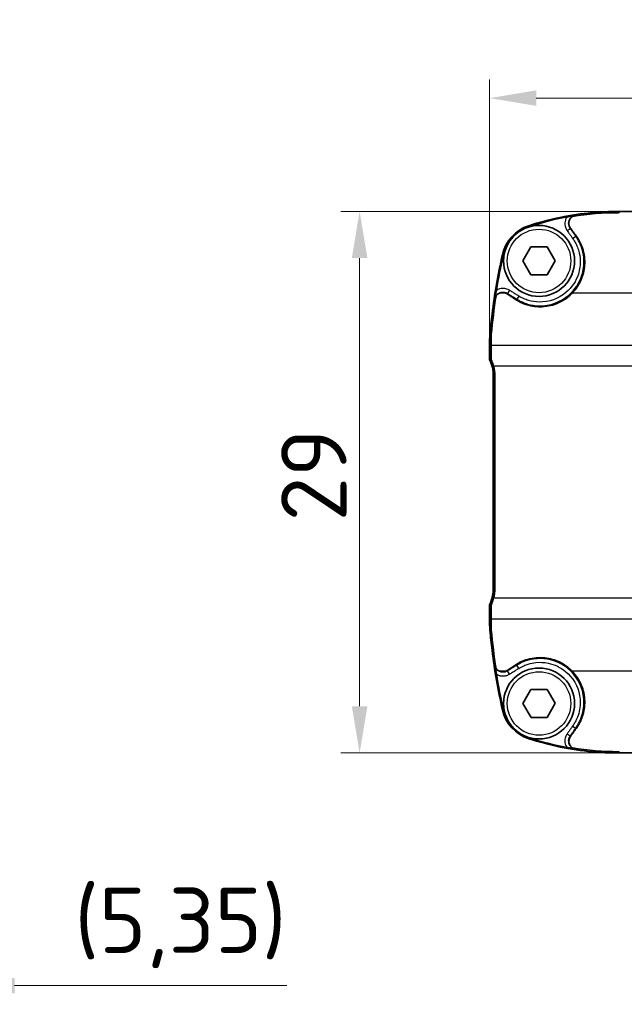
# Model space of a CAD drawing. Header units: millimetres. Extents: x 0 to 420, y 0 to 297.
# Tile 21 of 37: x 208 to 241, y 148 to 201. Entities that reach past the tile are written whole.
import ezdxf

# ---------------------------------------------------------------- set-up
doc = ezdxf.new("R2010")
doc.units = ezdxf.units.MM
for name, color, linetype, lineweight in [('Bemaßung (ISO)', 7, 'Continuous', 18), ('Sichtbar (ISO)', 7, 'Continuous', 35), ('Sichtbar schmal (ISO)', 7, 'Continuous', 25)]:
    doc.layers.add(name, color=color, linetype=linetype, lineweight=lineweight)
doc.styles.add('Notiztext (DIN)', font='isocpeur.ttf')
doc.dimstyles.new('Standard (DIN)', dxfattribs={"dimtxt": 3.5, "dimasz": 2.5, "dimexe": 1, "dimexo": 0, "dimgap": 0.7, "dimtad": 1, "dimtoh": 1, "dimrnd": 1e-08, "dimtxsty": 'Notiztext (DIN)', "dimcen": 0.09, "dimdle": 10, "dimclrd": 256, "dimclre": 256, "dimclrt": 256, "dimazin": 2, "dimtfac": 0.514286, "dimtdec": 4, "dimtmove": 0, "dimatfit": 3, "dimfxl": 1, "dimtolj": 1, "dimlwd": -1, "dimlwe": -1, "dimarcsym": 0})

# ---------------------------------------------------------------- blocks, each defined once
blk = doc.blocks.new('*D26')
at = {"layer": 'Bemaßung (ISO)', "transparency": 16777216}
for p, q in [((240.318, 190.428), (225.37, 190.428)), ((226.37, 187.928), (226.37, 163.928)), ((256.424, 161.428), (225.37, 161.428))]:
    blk.add_line(p, q, dxfattribs=at)
for points in [[(225.953, 187.928), (226.787, 187.928), (226.37, 190.428)], [(225.953, 163.928), (226.787, 163.928), (226.37, 161.428)]]:
    blk.add_solid(points, dxfattribs=at)
at = {"layer": 'Defpoints', "color": 0, "transparency": 16777216}
for p in [(240.318, 190.428), (226.37, 161.428), (256.424, 161.428)]:
    blk.add_point(p, dxfattribs=at)
at = {"layer": 'Bemaßung (ISO)', "transparency": 16777216, "insert": (222.17, 173.828), "char_height": 3.5, "attachment_point": 1, "rotation": 90, "style": 'Notiztext (DIN)'}
blk.add_mtext('\\A1;29', dxfattribs=at)
blk = doc.blocks.new('*D27')
at = {"layer": 'Bemaßung (ISO)', "transparency": 16777216}
for p, q in [((233.332, 183.494), (233.332, 197.497)), ((277.332, 183.494), (277.332, 197.497)), ((235.832, 196.497), (274.832, 196.497))]:
    blk.add_line(p, q, dxfattribs=at)
for points in [[(235.832, 196.913), (235.832, 196.08), (233.332, 196.497)], [(274.832, 196.913), (274.832, 196.08), (277.332, 196.497)]]:
    blk.add_solid(points, dxfattribs=at)
at = {"layer": 'Defpoints', "color": 0, "transparency": 16777216}
for p in [(277.332, 196.497), (233.332, 183.494), (277.332, 183.494)]:
    blk.add_point(p, dxfattribs=at)
at = {"layer": 'Bemaßung (ISO)', "transparency": 16777216, "insert": (252.882, 200.697), "char_height": 3.5, "attachment_point": 1, "style": 'Notiztext (DIN)'}
blk.add_mtext('\\A1;44', dxfattribs=at)
blk = doc.blocks.new('*D42')
at = {"layer": 'Bemaßung (ISO)', "transparency": 16777216}
for p, q in [((205.393, 171.078), (205.393, 147.968)), ((200.041, 170.238), (200.041, 147.968)), ((197.541, 148.968), (195.041, 148.968)), ((200.041, 148.968), (205.393, 148.968)), ((207.893, 148.968), (222.468, 148.968))]:
    blk.add_line(p, q, dxfattribs=at)
for points in [[(197.541, 149.385), (197.541, 148.551), (200.041, 148.968)], [(207.893, 149.385), (207.893, 148.551), (205.393, 148.968)]]:
    blk.add_solid(points, dxfattribs=at)
at = {"layer": 'Defpoints', "color": 0, "transparency": 16777216}
for p in [(205.393, 171.078), (200.041, 170.238), (205.393, 148.968)]:
    blk.add_point(p, dxfattribs=at)
at = {"layer": 'Bemaßung (ISO)', "transparency": 16777216, "insert": (211.093, 154.218), "char_height": 3.5, "attachment_point": 1, "style": 'Notiztext (DIN)'}
blk.add_mtext('\\A1;(5,35)', dxfattribs=at)

msp = doc.modelspace()

# ---------------------------------------------------------------- linework, layer by layer
at = {"layer": 'Sichtbar (ISO)'}
for p, q in [((240.222, 190.428), (240.235, 190.428)), ((240.224, 190.427), (240.222, 190.427)), ((240.222, 190.36), (240.224, 190.36)), ((240.318, 190.428), (240.235, 190.428)), ((254.241, 190.428), (240.318, 190.428)), ((235.116, 187.778), (235.549, 188.528)), ((235.549, 188.528), (236.415, 188.528)), ((236.415, 188.528), (236.848, 187.778)), ((235.549, 187.028), (235.116, 187.778)), ((236.848, 187.778), (236.415, 187.028)), ((236.415, 187.028), (235.549, 187.028)), ((233.332, 182.49), (233.332, 183.494)), ((233.333, 183.494), (233.333, 182.49)), ((233.532, 170.238), (233.532, 181.618)), ((233.533, 181.618), (233.533, 170.238)), ((233.609, 170.238), (233.609, 181.618)), ((233.332, 168.362), (233.332, 169.266)), ((233.332, 169.266), (233.333, 169.266)), ((233.333, 169.366), (233.333, 168.362)), ((235.116, 164.069), (235.541, 164.823)), ((235.541, 164.823), (236.407, 164.833)), ((236.407, 164.833), (236.848, 164.087)), ((235.557, 163.323), (235.116, 164.069)), ((236.848, 164.087), (236.423, 163.333)), ((236.423, 163.333), (235.557, 163.323)), ((240.224, 161.495), (240.222, 161.495)), ((240.222, 161.429), (240.224, 161.429)), ((240.235, 161.428), (240.222, 161.428)), ((240.235, 161.428), (240.318, 161.428)), ((240.318, 161.428), (254.241, 161.428))]:
    msp.add_line(p, q, dxfattribs=at)
for centre in [(235.982, 187.778), (235.982, 164.078)]:
    msp.add_circle(centre, 1.9, dxfattribs=at)
for centre, radius, start, end in [((240.222, 175.036), 15.392, 95.1812, 108.1342), ((240.222, 175.036), 15.392, 90, 95.1812), ((240.222, 175.036), 15.391, 90, 95.1765), ((240.222, 175.036), 15.345, 100.3426, 108.1342), ((236.093, 187.643), 2.126, 108.1342, 167.2366), ((236.093, 187.643), 2.079, 108.1342, 167.2366), ((265.734, 180.929), 32.517, 167.2366, 172.936), ((265.734, 180.929), 32.47, 167.2366, 170.6574), ((265.734, 180.929), 32.517, 172.936, 174.8344), ((265.734, 180.929), 32.517, 172.9381, 174.8344), ((237.361, 183.494), 4.029, 174.8344, 180), ((237.361, 183.494), 4.028, 174.8344, 180), ((231.532, 181.618), 2, 0, 25.8419), ((231.532, 181.618), 2.001, 0, 25.8376), ((231.532, 181.618), 2.077, 0, 14.6796), ((231.532, 170.238), 2.001, 334.1624, 0), ((231.532, 170.238), 2, 338.4376, 0), ((231.532, 170.238), 2.077, 345.3204, 0), ((233.485, 169.466), 0.1, 158.4376, 164.8391), ((237.361, 168.362), 4.029, 180, 185.1656), ((237.361, 168.362), 4.028, 180, 185.1656), ((265.734, 170.927), 32.517, 185.1656, 187.0619), ((265.734, 170.927), 32.517, 185.1656, 187.064), ((265.734, 170.927), 32.517, 187.064, 192.7634), ((265.734, 170.927), 32.47, 189.3426, 192.7634), ((236.093, 164.213), 2.126, 192.7634, 251.8658), ((236.093, 164.213), 2.079, 192.7634, 251.8658), ((240.222, 176.82), 15.392, 251.8658, 264.8188), ((240.222, 176.82), 15.345, 251.8658, 259.6574), ((240.222, 176.82), 15.392, 264.8188, 270), ((240.222, 176.82), 15.391, 264.8235, 270)]:
    msp.add_arc(centre, radius, start, end, dxfattribs=at)
for centre, major_axis, ratio, start_param, end_param in [((230.427, 175.036), (19.594, 0), 0.866075, 1.127365, 1.127439), ((240.224, 190.527), (0, -0.1), 0.999914, 0, 0.114472), ((265.734, 201.269), (0, 40.686), 0.866075, 1.984089, 1.984124), ((232.062, 177.557), (0, 103), 0.013091, 4.767681, 4.770058), ((233.147, 182.144), (0, 20), 0.013091, 4.730537, 4.767681), ((233.147, 169.712), (0, 20), 0.013091, 4.657097, 4.694241), ((232.062, 174.299), (0, 103), 0.013091, 4.65472, 4.657097), ((265.734, 150.587), (0, 40.686), 0.866075, 1.157468, 1.157503), ((230.427, 176.82), (-19.594, 0), 0.866075, 2.014154, 2.014228), ((240.224, 161.329), (0, 0.1), 0.999914, 6.168713, 6.283185)]:
    msp.add_ellipse(centre, major_axis=major_axis, ratio=ratio, start_param=start_param, end_param=end_param, dxfattribs=at)
for points, degree in [([(237.767, 190.162), (238.593, 190.297), (239.419, 190.36), (240.222, 190.36)], 3), ([(237.672, 190.073), (237.674, 190.075), (237.676, 190.077), (237.678, 190.08)], 3), ([(237.83, 190.191), (237.802, 190.18), (237.781, 190.17), (237.767, 190.162)], 3), ([(233.424, 183.85), (233.486, 184.537), (233.569, 185.226), (233.676, 185.916)], 3), ([(233.676, 185.916), (233.666, 185.901), (233.653, 185.877), (233.64, 185.841)], 3), ([(233.747, 185.989), (233.75, 185.992), (233.753, 185.994), (233.757, 185.997)], 3), ([(234.282, 186.009), (234.255, 186.027), (234.226, 186.042), (234.196, 186.055)], 3), ([(233.408, 183.494), (233.408, 183.611), (233.413, 183.73), (233.424, 183.85)], 3), ([(233.333, 182.49), (233.37, 182.498), (233.409, 182.507)], 2), ([(233.333, 169.366), (233.37, 169.357), (233.409, 169.349)], 2), ([(233.424, 168.006), (233.413, 168.126), (233.408, 168.245), (233.408, 168.362)], 3), ([(233.676, 165.94), (233.569, 166.63), (233.486, 167.319), (233.424, 168.006)], 3), ([(233.64, 166.015), (233.653, 165.979), (233.666, 165.955), (233.676, 165.94)], 3), ([(233.757, 165.859), (233.753, 165.861), (233.75, 165.864), (233.747, 165.867)], 3), ([(234.196, 165.801), (234.226, 165.813), (234.255, 165.829), (234.282, 165.846)], 3), ([(237.678, 161.777), (237.676, 161.779), (237.674, 161.781), (237.672, 161.783)], 3), ([(240.222, 161.495), (239.419, 161.495), (238.593, 161.559), (237.767, 161.694)], 3), ([(237.767, 161.694), (237.781, 161.686), (237.802, 161.676), (237.83, 161.665)], 3)]:
    msp.add_open_spline(points, degree=degree, dxfattribs=at)
for points, knots in [([(240.224, 190.36), (240.236, 190.36), (240.249, 190.363), (240.274, 190.373), (240.285, 190.381), (240.303, 190.399), (240.311, 190.41), (240.317, 190.424), (240.317, 190.426), (240.318, 190.428)], [0.03030424, 0.03030424, 0.03030424, 0.03030424, 0.03406889, 0.03406889, 0.03783355, 0.03783355, 0.04164465, 0.04164465, 0.04222076, 0.04222076, 0.04222076, 0.04222076]), ([(237.83, 190.191), (237.831, 190.191), (237.83, 190.191), (237.825, 190.19), (237.821, 190.19), (237.806, 190.187), (237.792, 190.185), (237.756, 190.18), (237.722, 190.175), (237.65, 190.163), (237.613, 190.157), (237.541, 190.145), (237.504, 190.138), (237.467, 190.131)], [0, 0, 0, 0, 0.00209389, 0.00209389, 0.00469564, 0.00469564, 0.01000936, 0.01000936, 0.02153414, 0.02153414, 0.03204128, 0.03204128, 0.04202857, 0.04202857, 0.04202857, 0.04202857]), ([(237.767, 190.162), (237.733, 190.138), (237.703, 190.11), (237.641, 190.033), (237.615, 189.983), (237.583, 189.877), (237.577, 189.822), (237.586, 189.715), (237.599, 189.664), (237.64, 189.572), (237.663, 189.538), (237.68, 189.515)], [0.02231047, 0.02231047, 0.02231047, 0.02231047, 0.03490175, 0.03490175, 0.05193974, 0.05193974, 0.06849074, 0.06849074, 0.08434196, 0.08434196, 0.09876575, 0.09876575, 0.09876575, 0.09876575]), ([(237.68, 189.515), (237.712, 189.469), (237.745, 189.424), (237.809, 189.333), (237.841, 189.288), (237.873, 189.244)], [0, 0, 0, 0, 0.01683135, 0.01683135, 0.03346686, 0.03346686, 0.03346686, 0.03346686]), ([(237.873, 189.244), (237.876, 189.239), (237.888, 189.225), (237.999, 189.082), (238.183, 188.831), (238.404, 188.162), (238.442, 187.849), (238.399, 187.266), (238.333, 187), (238.11, 186.493), (237.952, 186.257), (237.756, 186.055)], [0, 0, 0, 0, 0.00157898, 0.00157898, 0.01117976, 0.01117976, 0.01884989, 0.01884989, 0.02552086, 0.02552086, 0.03240701, 0.03240701, 0.03240701, 0.03240701]), ([(233.694, 186.2), (233.686, 186.151), (233.678, 186.101), (233.66, 185.985), (233.651, 185.924), (233.644, 185.871), (233.642, 185.86), (233.641, 185.849), (233.64, 185.846), (233.64, 185.841), (233.64, 185.841), (233.64, 185.841)], [0, 0, 0, 0, 0.01503811, 0.01503811, 0.03741187, 0.03741187, 0.04687079, 0.04687079, 0.05200051, 0.05200051, 0.05682005, 0.05682005, 0.05682005, 0.05682005]), ([(233.858, 186.055), (233.805, 186.033), (233.757, 186.001), (233.702, 185.947), (233.688, 185.932), (233.676, 185.916)], [0.0004588, 0.0004588, 0.0004588, 0.0004588, 0.01759576, 0.01759576, 0.02373277, 0.02373277, 0.02373277, 0.02373277]), ([(234.196, 186.055), (234.155, 186.071), (234.112, 186.081), (234.027, 186.09), (233.985, 186.088), (233.914, 186.074), (233.886, 186.066), (233.858, 186.055)], [0.004726, 0.004726, 0.004726, 0.004726, 0.01800862, 0.01800862, 0.03057725, 0.03057725, 0.03956399, 0.03956399, 0.03956399, 0.03956399]), ([(234.668, 185.754), (234.604, 185.796), (234.54, 185.839), (234.411, 185.924), (234.347, 185.967), (234.282, 186.009)], [0, 0, 0, 0, 0.02313916, 0.02313916, 0.04635103, 0.04635103, 0.04635103, 0.04635103]), ([(237.756, 186.055), (237.543, 185.833), (237.288, 185.655), (236.737, 185.41), (236.447, 185.341), (235.876, 185.314), (235.601, 185.348), (235.17, 185.48), (235.009, 185.55), (234.811, 185.661), (234.768, 185.687), (234.696, 185.734), (234.675, 185.749), (234.668, 185.754)], [0.0002384, 0.0002384, 0.0002384, 0.0002384, 0.0926244, 0.0926244, 0.1813188, 0.1813188, 0.2640356, 0.2640356, 0.3165978, 0.3165978, 0.3319264, 0.3319264, 0.3421054, 0.3421054, 0.3421054, 0.3421054]), ([(233.541, 182.144), (233.517, 182.235), (233.487, 182.325), (233.438, 182.444), (233.424, 182.476), (233.409, 182.507)], [0.36467136, 0.36467136, 0.36467136, 0.36467136, 0.39138587, 0.39138587, 0.40115968, 0.40115968, 0.40115968, 0.40115968]), ([(233.409, 169.349), (233.424, 169.38), (233.438, 169.412), (233.487, 169.531), (233.517, 169.621), (233.541, 169.712)], [0.22496185, 0.22496185, 0.22496185, 0.22496185, 0.23473565, 0.23473565, 0.26145016, 0.26145016, 0.26145016, 0.26145016]), ([(234.282, 165.846), (234.347, 165.889), (234.411, 165.932), (234.54, 166.017), (234.604, 166.06), (234.668, 166.102)], [0, 0, 0, 0, 0.02321085, 0.02321085, 0.04635104, 0.04635104, 0.04635104, 0.04635104]), ([(234.668, 166.102), (234.676, 166.107), (234.699, 166.123), (234.822, 166.203), (234.914, 166.255), (235.128, 166.356), (235.249, 166.402), (235.67, 166.523), (235.98, 166.551), (236.557, 166.49), (236.819, 166.416), (237.323, 166.176), (237.557, 166.007), (237.756, 165.801)], [0, 0, 0, 0, 0.00277175, 0.00277175, 0.01071671, 0.01071671, 0.02029997, 0.02029997, 0.04320878, 0.04320878, 0.06329757, 0.06329757, 0.08457191, 0.08457191, 0.08457191, 0.08457191]), ([(233.64, 166.015), (233.64, 166.015), (233.64, 166.014), (233.64, 166.01), (233.641, 166.005), (233.643, 165.992), (233.645, 165.98), (233.65, 165.938), (233.655, 165.904), (233.666, 165.832), (233.672, 165.797), (233.683, 165.726), (233.689, 165.691), (233.694, 165.656)], [0, 0, 0, 0, 0.00215043, 0.00215043, 0.00482619, 0.00482619, 0.00922794, 0.00922794, 0.01624316, 0.01624316, 0.02226624, 0.02226624, 0.02799289, 0.02799289, 0.02799289, 0.02799289]), ([(233.676, 165.94), (233.691, 165.92), (233.708, 165.902), (233.765, 165.849), (233.81, 165.821), (233.858, 165.801)], [0.02641172, 0.02641172, 0.02641172, 0.02641172, 0.03395513, 0.03395513, 0.04969609, 0.04969609, 0.04969609, 0.04969609]), ([(233.858, 165.801), (233.895, 165.786), (233.934, 165.776), (234.025, 165.765), (234.076, 165.768), (234.15, 165.785), (234.173, 165.792), (234.196, 165.801)], [0.00463113, 0.00463113, 0.00463113, 0.00463113, 0.01670397, 0.01670397, 0.03196416, 0.03196416, 0.03939169, 0.03939169, 0.03939169, 0.03939169]), ([(237.756, 165.801), (237.963, 165.587), (238.127, 165.337), (238.356, 164.789), (238.418, 164.496), (238.432, 163.919), (238.388, 163.638), (238.231, 163.176), (238.139, 162.991), (237.948, 162.702), (237.882, 162.624), (237.873, 162.612)], [0.0027558, 0.0027558, 0.0027558, 0.0027558, 0.0921597, 0.0921597, 0.1815026, 0.1815026, 0.2664349, 0.2664349, 0.3286928, 0.3286928, 0.370602, 0.370602, 0.370602, 0.370602]), ([(237.873, 162.612), (237.841, 162.567), (237.809, 162.523), (237.745, 162.432), (237.712, 162.387), (237.68, 162.341)], [0, 0, 0, 0, 0.01663357, 0.01663357, 0.03346686, 0.03346686, 0.03346686, 0.03346686]), ([(237.68, 162.341), (237.659, 162.313), (237.63, 162.268), (237.588, 162.153), (237.578, 162.094), (237.583, 161.976), (237.597, 161.919), (237.646, 161.814), (237.68, 161.768), (237.737, 161.716), (237.752, 161.704), (237.767, 161.694)], [0, 0, 0, 0, 0.01064622, 0.01064622, 0.02061815, 0.02061815, 0.03045675, 0.03045675, 0.0401093, 0.0401093, 0.04328918, 0.04328918, 0.04328918, 0.04328918]), ([(237.467, 161.724), (237.517, 161.715), (237.568, 161.706), (237.671, 161.689), (237.719, 161.682), (237.773, 161.673), (237.793, 161.67), (237.816, 161.667), (237.822, 161.666), (237.827, 161.666), (237.828, 161.665), (237.83, 161.665), (237.83, 161.665), (237.83, 161.665)], [0, 0, 0, 0, 0.01529693, 0.01529693, 0.03309888, 0.03309888, 0.04266065, 0.04266065, 0.04794593, 0.04794593, 0.05088149, 0.05088149, 0.05371994, 0.05371994, 0.05371994, 0.05371994]), ([(240.318, 161.428), (240.317, 161.43), (240.317, 161.432), (240.311, 161.446), (240.303, 161.457), (240.285, 161.475), (240.274, 161.483), (240.249, 161.493), (240.236, 161.495), (240.224, 161.495)], [0.0183877, 0.0183877, 0.0183877, 0.0183877, 0.01896381, 0.01896381, 0.02277491, 0.02277491, 0.02653956, 0.02653956, 0.03030422, 0.03030422, 0.03030422, 0.03030422])]:
    msp.add_open_spline(points, degree=3, knots=knots, dxfattribs=at)
at = {"layer": 'Sichtbar schmal (ISO)'}
for p, q in [((240.222, 190.427), (240.222, 190.36)), ((240.224, 190.427), (240.224, 190.36)), ((235.432, 189.663), (235.446, 189.619)), ((237.486, 189.402), (237.649, 189.518)), ((237.779, 188.987), (237.943, 189.102)), ((234.02, 188.113), (234.066, 188.102)), ((234.392, 186.208), (234.287, 186.038)), ((234.196, 186.055), (233.858, 186.055)), ((234.895, 185.898), (234.79, 185.728)), ((244.887, 186.055), (237.756, 186.055)), ((233.349, 183.857), (233.424, 183.85)), ((233.333, 183.494), (233.408, 183.494)), ((242.758, 183.249), (233.408, 183.249)), ((242.171, 182.144), (233.541, 182.144)), ((233.533, 181.618), (233.609, 181.618)), ((233.533, 170.238), (233.609, 170.238)), ((242.171, 169.712), (233.541, 169.712)), ((233.333, 168.362), (233.408, 168.362)), ((233.408, 168.606), (242.758, 168.606)), ((233.349, 167.999), (233.424, 168.006)), ((234.895, 165.958), (234.79, 166.128)), ((234.196, 165.801), (233.858, 165.801)), ((234.392, 165.647), (234.287, 165.818)), ((244.887, 165.801), (237.756, 165.801)), ((234.02, 163.743), (234.066, 163.753)), ((237.486, 162.453), (237.649, 162.338)), ((237.779, 162.869), (237.943, 162.754)), ((235.432, 162.192), (235.446, 162.237)), ((240.222, 161.429), (240.222, 161.495)), ((240.224, 161.495), (240.224, 161.429))]:
    msp.add_line(p, q, dxfattribs=at)
for centre in [(235.982, 187.778), (235.982, 164.078)]:
    msp.add_circle(centre, 1.7, dxfattribs=at)
for points, knots in [([(237.467, 190.131), (237.447, 190.101), (237.43, 190.068), (237.406, 190.011), (237.398, 189.988), (237.377, 189.917), (237.369, 189.869), (237.361, 189.741), (237.371, 189.662), (237.415, 189.521), (237.446, 189.458), (237.486, 189.402)], [-0.07692372, -0.07692372, -0.07692372, -0.07692372, -0.06593978, -0.06593978, -0.05861313, -0.05861313, -0.04395985, -0.04395985, -0.0205146, -0.0205146, 0, 0, 0, 0]), ([(237.649, 189.518), (237.621, 189.557), (237.6, 189.601), (237.569, 189.698), (237.562, 189.754), (237.568, 189.842), (237.573, 189.875), (237.588, 189.924), (237.594, 189.94), (237.611, 189.981), (237.624, 190.005), (237.649, 190.043), (237.66, 190.059), (237.672, 190.073)], [0, 0, 0, 0, 0.0205146, 0.0205146, 0.04395985, 0.04395985, 0.05861313, 0.05861313, 0.06593978, 0.06593978, 0.0776624, 0.0776624, 0.0857725, 0.0857725, 0.0857725, 0.0857725]), ([(237.486, 189.402), (237.498, 189.385), (237.51, 189.368), (237.542, 189.323), (237.561, 189.295), (237.612, 189.223), (237.644, 189.179), (237.71, 189.085), (237.744, 189.036), (237.779, 188.987)], [-0.0508785, -0.0508785, -0.0508785, -0.0508785, -0.04451868, -0.04451868, -0.03434299, -0.03434299, -0.01806187, -0.01806187, 0, 0, 0, 0]), ([(237.943, 189.102), (237.908, 189.152), (237.873, 189.201), (237.807, 189.294), (237.776, 189.339), (237.725, 189.411), (237.705, 189.438), (237.673, 189.483), (237.661, 189.501), (237.649, 189.518)], [0, 0, 0, 0, 0.01806187, 0.01806187, 0.03434299, 0.03434299, 0.04451868, 0.04451868, 0.0508785, 0.0508785, 0.0508785, 0.0508785]), ([(234.79, 185.728), (234.831, 185.702), (234.88, 185.674), (234.972, 185.625), (235.02, 185.602), (235.164, 185.537), (235.263, 185.5), (235.567, 185.41), (235.777, 185.377), (236.563, 185.363), (237.135, 185.569), (237.898, 186.228), (238.145, 186.602), (238.36, 187.279), (238.397, 187.562), (238.375, 188.018), (238.347, 188.191), (238.27, 188.466), (238.233, 188.569), (238.161, 188.733), (238.131, 188.794), (238.078, 188.891), (238.057, 188.928), (238.021, 188.987), (238.006, 189.009), (237.982, 189.045), (237.973, 189.059), (237.956, 189.083), (237.948, 189.094), (237.943, 189.102)], [0, 0, 0, 0, 0.0144368, 0.0144368, 0.0288736, 0.0288736, 0.0577472, 0.0577472, 0.1154945, 0.1154945, 0.2719922, 0.2719922, 0.3896552, 0.3896552, 0.4662284, 0.4662284, 0.5140866, 0.5140866, 0.543998, 0.543998, 0.5626926, 0.5626926, 0.5743768, 0.5743768, 0.5816794, 0.5816794, 0.5862435, 0.5862435, 0.5897454, 0.5897454, 0.5897454, 0.5897454]), ([(237.779, 188.987), (237.786, 188.977), (237.793, 188.968), (237.808, 188.946), (237.817, 188.933), (237.838, 188.9), (237.852, 188.88), (237.885, 188.826), (237.905, 188.792), (237.953, 188.703), (237.981, 188.647), (238.046, 188.498), (238.08, 188.403), (238.15, 188.151), (238.176, 187.993), (238.196, 187.576), (238.163, 187.317), (237.965, 186.697), (237.74, 186.355), (237.041, 185.752), (236.518, 185.563), (235.798, 185.577), (235.606, 185.607), (235.328, 185.689), (235.238, 185.723), (235.106, 185.782), (235.063, 185.803), (234.978, 185.849), (234.936, 185.873), (234.895, 185.898)], [-0.5897454, -0.5897454, -0.5897454, -0.5897454, -0.5862435, -0.5862435, -0.5816794, -0.5816794, -0.5743768, -0.5743768, -0.5626926, -0.5626926, -0.543998, -0.543998, -0.5140866, -0.5140866, -0.4662284, -0.4662284, -0.3896552, -0.3896552, -0.2719922, -0.2719922, -0.1154945, -0.1154945, -0.0577472, -0.0577472, -0.0288736, -0.0288736, -0.0144368, -0.0144368, 0, 0, 0, 0]), ([(234.392, 186.208), (234.352, 186.233), (234.309, 186.254), (234.192, 186.294), (234.117, 186.307), (233.92, 186.304), (233.799, 186.268), (233.696, 186.201), (233.695, 186.201), (233.694, 186.2)], [-0.11286818, -0.11286818, -0.11286818, -0.11286818, -0.09875966, -0.09875966, -0.07618602, -0.07618602, -0.0400682, -0.0400682, -0.03970379, -0.03970379, -0.03970379, -0.03970379]), ([(234.895, 185.898), (234.874, 185.911), (234.853, 185.924), (234.799, 185.958), (234.765, 185.978), (234.678, 186.032), (234.624, 186.065), (234.511, 186.135), (234.452, 186.172), (234.392, 186.208)], [-0.05908619, -0.05908619, -0.05908619, -0.05908619, -0.05170042, -0.05170042, -0.03988318, -0.03988318, -0.0209756, -0.0209756, 0, 0, 0, 0]), ([(233.757, 185.997), (233.772, 186.011), (233.789, 186.023), (233.876, 186.079), (233.96, 186.105), (234.096, 186.106), (234.149, 186.098), (234.229, 186.07), (234.259, 186.055), (234.287, 186.038)], [0.03121024, 0.03121024, 0.03121024, 0.03121024, 0.0400682, 0.0400682, 0.07618602, 0.07618602, 0.09875966, 0.09875966, 0.11286818, 0.11286818, 0.11286818, 0.11286818]), ([(234.287, 186.038), (234.347, 186.002), (234.406, 185.965), (234.519, 185.895), (234.573, 185.862), (234.66, 185.808), (234.694, 185.787), (234.748, 185.754), (234.769, 185.741), (234.79, 185.728)], [0, 0, 0, 0, 0.0209756, 0.0209756, 0.03988318, 0.03988318, 0.05170042, 0.05170042, 0.05908619, 0.05908619, 0.05908619, 0.05908619]), ([(234.79, 166.128), (234.73, 166.091), (234.671, 166.054), (234.558, 165.985), (234.504, 165.952), (234.417, 165.898), (234.384, 165.877), (234.329, 165.843), (234.308, 165.83), (234.287, 165.818)], [0, 0, 0, 0, 0.0209756, 0.0209756, 0.03988318, 0.03988318, 0.05170042, 0.05170042, 0.05908619, 0.05908619, 0.05908619, 0.05908619]), ([(237.943, 162.754), (237.96, 162.778), (237.986, 162.816), (238.029, 162.882), (238.05, 162.916), (238.108, 163.018), (238.144, 163.088), (238.242, 163.303), (238.292, 163.452), (238.397, 163.913), (238.405, 164.235), (238.252, 165.089), (237.955, 165.595), (237.236, 166.188), (236.879, 166.359), (236.267, 166.483), (236.024, 166.495), (235.638, 166.454), (235.49, 166.424), (235.257, 166.353), (235.169, 166.321), (235.031, 166.26), (234.978, 166.234), (234.88, 166.182), (234.832, 166.154), (234.79, 166.128)], [0, 0, 0, 0, 0.0107716, 0.0107716, 0.0215431, 0.0215431, 0.0430863, 0.0430863, 0.0861725, 0.0861725, 0.172345, 0.172345, 0.3227597, 0.3227597, 0.427416, 0.427416, 0.4928261, 0.4928261, 0.5337075, 0.5337075, 0.5592583, 0.5592583, 0.5752276, 0.5752276, 0.5897423, 0.5897423, 0.5897423, 0.5897423]), ([(234.895, 165.958), (234.936, 165.983), (234.978, 166.007), (235.068, 166.055), (235.116, 166.079), (235.243, 166.134), (235.323, 166.164), (235.536, 166.229), (235.672, 166.257), (236.025, 166.294), (236.247, 166.283), (236.808, 166.169), (237.134, 166.013), (237.792, 165.47), (238.063, 165.007), (238.204, 164.226), (238.196, 163.931), (238.1, 163.51), (238.054, 163.373), (237.965, 163.176), (237.932, 163.112), (237.878, 163.019), (237.859, 162.988), (237.82, 162.928), (237.8, 162.898), (237.779, 162.869)], [-0.5897423, -0.5897423, -0.5897423, -0.5897423, -0.5752276, -0.5752276, -0.5592583, -0.5592583, -0.5337075, -0.5337075, -0.4928261, -0.4928261, -0.427416, -0.427416, -0.3227597, -0.3227597, -0.172345, -0.172345, -0.0861725, -0.0861725, -0.0430863, -0.0430863, -0.0215431, -0.0215431, -0.0107716, -0.0107716, 0, 0, 0, 0]), ([(233.694, 165.656), (233.702, 165.651), (233.709, 165.646), (233.758, 165.617), (233.801, 165.597), (233.869, 165.575), (233.891, 165.569), (233.951, 165.556), (233.989, 165.552), (234.088, 165.548), (234.148, 165.555), (234.272, 165.586), (234.335, 165.612), (234.392, 165.647)], [-0.07316439, -0.07316439, -0.07316439, -0.07316439, -0.07050267, -0.07050267, -0.05640213, -0.05640213, -0.04935187, -0.04935187, -0.03807144, -0.03807144, -0.02002276, -0.02002276, 0, 0, 0, 0]), ([(234.287, 165.818), (234.248, 165.793), (234.204, 165.775), (234.118, 165.753), (234.076, 165.749), (234.008, 165.751), (233.982, 165.754), (233.94, 165.763), (233.924, 165.768), (233.878, 165.783), (233.848, 165.797), (233.797, 165.827), (233.776, 165.842), (233.757, 165.859)], [0, 0, 0, 0, 0.02002276, 0.02002276, 0.03807144, 0.03807144, 0.04935187, 0.04935187, 0.05640213, 0.05640213, 0.07050267, 0.07050267, 0.08165794, 0.08165794, 0.08165794, 0.08165794]), ([(234.392, 165.647), (234.413, 165.66), (234.434, 165.673), (234.489, 165.707), (234.522, 165.728), (234.609, 165.781), (234.663, 165.815), (234.776, 165.884), (234.835, 165.921), (234.895, 165.958)], [-0.05908619, -0.05908619, -0.05908619, -0.05908619, -0.05170042, -0.05170042, -0.03988318, -0.03988318, -0.0209756, -0.0209756, 0, 0, 0, 0]), ([(237.486, 162.453), (237.457, 162.414), (237.433, 162.37), (237.384, 162.252), (237.368, 162.174), (237.361, 161.969), (237.395, 161.842), (237.463, 161.732), (237.465, 161.728), (237.467, 161.724)], [-0.11726422, -0.11726422, -0.11726422, -0.11726422, -0.10260619, -0.10260619, -0.07915335, -0.07915335, -0.0416288, -0.0416288, -0.0403405, -0.0403405, -0.0403405, -0.0403405]), ([(237.779, 162.869), (237.767, 162.852), (237.755, 162.834), (237.723, 162.789), (237.703, 162.762), (237.652, 162.69), (237.621, 162.645), (237.555, 162.552), (237.52, 162.503), (237.486, 162.453)], [-0.0508785, -0.0508785, -0.0508785, -0.0508785, -0.04451868, -0.04451868, -0.03434299, -0.03434299, -0.01806187, -0.01806187, 0, 0, 0, 0]), ([(237.649, 162.338), (237.684, 162.387), (237.718, 162.436), (237.784, 162.53), (237.816, 162.574), (237.867, 162.646), (237.886, 162.674), (237.918, 162.719), (237.93, 162.736), (237.943, 162.754)], [0, 0, 0, 0, 0.01806187, 0.01806187, 0.03434299, 0.03434299, 0.04451868, 0.04451868, 0.0508785, 0.0508785, 0.0508785, 0.0508785]), ([(237.672, 161.783), (237.657, 161.801), (237.643, 161.82), (237.586, 161.914), (237.562, 162.001), (237.567, 162.144), (237.578, 162.197), (237.612, 162.28), (237.629, 162.31), (237.649, 162.338)], [0.03149172, 0.03149172, 0.03149172, 0.03149172, 0.0416288, 0.0416288, 0.07915335, 0.07915335, 0.10260619, 0.10260619, 0.11726422, 0.11726422, 0.11726422, 0.11726422])]:
    msp.add_open_spline(points, degree=3, knots=knots, dxfattribs=at)
for points in [[(237.649, 189.518), (237.659, 189.517), (237.669, 189.516), (237.68, 189.515)], [(237.943, 189.102), (237.919, 189.149), (237.896, 189.196), (237.873, 189.244)], [(234.287, 186.038), (234.286, 186.029), (234.284, 186.019), (234.282, 186.009)], [(234.79, 185.728), (234.749, 185.736), (234.709, 185.745), (234.668, 185.754)], [(234.79, 166.128), (234.749, 166.119), (234.709, 166.111), (234.668, 166.102)], [(234.287, 165.818), (234.286, 165.827), (234.284, 165.837), (234.282, 165.846)], [(237.943, 162.754), (237.919, 162.706), (237.896, 162.659), (237.873, 162.612)], [(237.649, 162.338), (237.659, 162.339), (237.669, 162.34), (237.68, 162.341)]]:
    msp.add_open_spline(points, degree=3, dxfattribs=at)

# ---------------------------------------------------------------- dimensions: what is measured, and where the dimension line sits
at = {"layer": 'Bemaßung (ISO)'}
for base, p1, p2, angle, picture, middle in [((277.332, 196.497), (233.332, 183.494), (277.332, 183.494), 180, '*D27', (255.332, 196.497)), ((226.37, 161.428), (240.318, 190.428), (256.424, 161.428), 90, '*D26', (226.37, 175.928))]:
    dim = msp.add_linear_dim(base=base, p1=p1, p2=p2, angle=angle, dimstyle='Standard (DIN)', override={"dimtoh": 0, "dimdec": 2, "dimtp": 0, "dimtm": 0, "dimtdec": 4, "dimtofl": 0, "dimatfit": 1}, dxfattribs=at)
    dim.commit()
    dim.dimension.update_dxf_attribs({"geometry": picture, "text_midpoint": middle, "dimtype": 160})
dim = msp.add_linear_dim(base=(205.393, 148.968), p1=(200.041, 170.238), p2=(205.393, 171.078), text='(<>)', dimstyle='Standard (DIN)', override={"dimgap": 0.7, "dimtoh": 0, "dimdec": 2, "dimtol": 0, "dimlim": 0, "dimtp": 0, "dimtm": 0, "dimtdec": 4, "dimtofl": 1, "dimatfit": 1}, dxfattribs=at)
dim.commit()
dim.dimension.update_dxf_attribs({"geometry": '*D42', "text_midpoint": (216.431, 148.968), "dimtype": 160})

doc.saveas('drawing.dxf')
